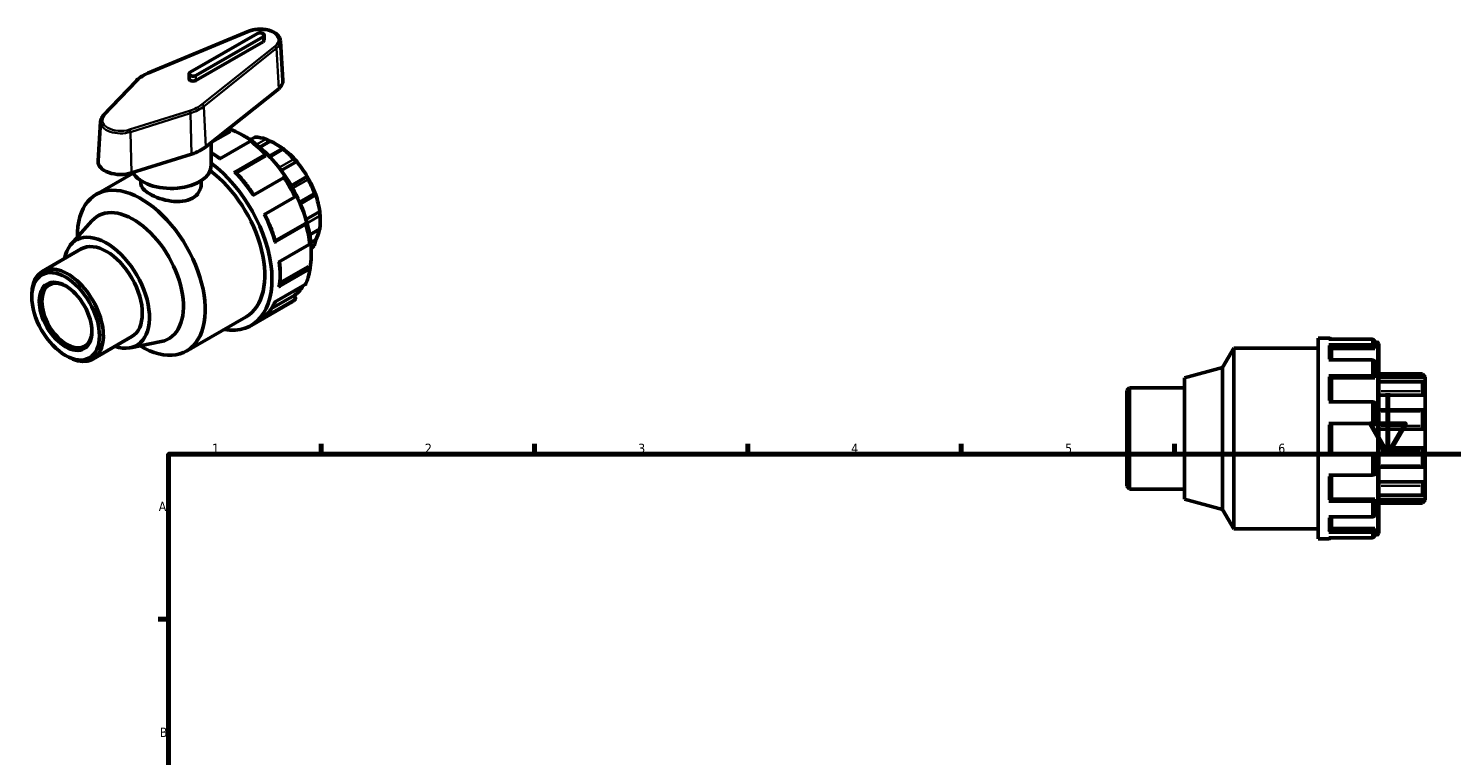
# Model space of a CAD drawing. Header units: millimetres. Extents: x -26 to 905, y -226 to 714.
# Tile 4 of 5: x -26 to 441, y 475 to 714. Entities that reach past the tile are written whole.
import ezdxf

# ---------------------------------------------------------------- set-up
doc = ezdxf.new("R2010")
doc.units = ezdxf.units.MM
for name, color, linetype, lineweight in [('Border (ANSI)', 7, 'Continuous', 70), ('Visible (ANSI)', 7, 'Continuous', 50), ('Visible Narrow (ANSI)', 7, 'Continuous', 35)]:
    doc.layers.add(name, color=color, linetype=linetype, lineweight=lineweight)
doc.styles.add('Note Text (ANSI)', font='tahoma.ttf')

# ---------------------------------------------------------------- blocks, each defined once
blk = doc.blocks.new('Borders Default Border')
at = {"layer": 'Border (ANSI)'}
for p, q in [((70.08, 574), (70.08, 577.45)), ((140.17, 574), (140.17, 577.45)), ((210.25, 574), (210.25, 577.45)), ((280.33, 574), (280.33, 577.45)), ((350.42, 574), (350.42, 577.45)), ((20, 519.75), (16.55, 519.75))]:
    blk.add_line(p, q, dxfattribs=at)
at = {"layer": 'Border (ANSI)', "flags": 128}
for points in [[(420.5, 594), (420.5, 574), (414.73, 584), (426.27, 584), (420.5, 574)], [(20, 20), (20, 574), (821, 574), (821, 20), (20, 20)]]:
    blk.add_lwpolyline(points, dxfattribs=at)
at = {"layer": 'Border (ANSI)', "char_height": 3.05, "attachment_point": 7, "style": 'Note Text (ANSI)'}
for s, insert in [('1', (34.35, 574.4)), ('2', (104.2, 574.4)), ('3', (174.26, 574.34)), ('4', (244.23, 574.4)), ('5', (314.48, 574.34)), ('6', (384.49, 574.34)), ('A', (16.78, 555.35)), ('B', (17.15, 481.1))]:
    blk.add_mtext(s, dxfattribs=dict(at, insert=insert))

msp = doc.modelspace()

# ---------------------------------------------------------------- linework, layer by layer
at = {"layer": 'Visible (ANSI)'}
for p, q in [((46.359, 712.93), (13.222, 699.154)), ((49.185, 712.209), (27.123, 699.504)), ((28.99, 698.429), (51.052, 711.134)), ((51.438, 710.053), (51.438, 711.671)), ((51.052, 709.515), (28.99, 696.811)), ((56.744, 709.724), (57.578, 696.722)), ((9.322, 696.598), (-1.431, 685.25)), ((26.737, 697.348), (26.737, 698.967)), ((32.248, 674.964), (56.171, 694.047)), ((-2.328, 683.338), (-3.162, 670.336)), ((40.311, 680.06), (34.286, 676.59)), ((39.209, 680.518), (39.668, 680.782)), ((40.311, 680.4), (40.311, 680.06)), ((48.403, 678.157), (46.855, 677.266)), ((34.044, 668.914), (34.044, 676.397)), ((46.669, 676.751), (36.592, 670.948)), ((53.35, 676.829), (49.948, 674.869)), ((57.445, 674.445), (53.053, 671.916)), ((7.873, 666.403), (27.58, 672.595)), ((41.596, 666.516), (51.672, 672.319)), ((51.843, 672.015), (42.161, 666.44)), ((51.99, 672.225), (51.843, 672.015)), ((62.1, 670.113), (57.023, 667.189)), ((-3.771, 659.335), (8.416, 666.352)), ((10.944, 663.886), (10.944, 662.834)), ((30.744, 663.886), (30.744, 662.834)), ((57.735, 664.781), (47.659, 658.978)), ((65.566, 665.206), (60.315, 662.182)), ((63.277, 656.271), (68.292, 659.158)), ((51.322, 652.634), (61.398, 658.436)), ((-12.041, 642.902), (-5.191, 650.624)), ((64.723, 649.706), (55.04, 644.131)), ((64.723, 649.706), (64.978, 649.73)), ((69.65, 653.751), (65.138, 651.153)), ((69.843, 650.925), (69.843, 650.185)), ((64.898, 649.411), (54.822, 643.609)), ((66.363, 646.012), (69.684, 647.924)), ((-21.458, 634.061), (-8.665, 641.427)), ((56.163, 637.051), (66.239, 642.854)), ((68.326, 644.374), (66.718, 643.448)), ((65.937, 635.674), (56.544, 630.265)), ((65.937, 635.674), (66.231, 635.504)), ((66.239, 634.76), (56.163, 628.958)), ((-24.917, 625.683), (-24.917, 626.424)), ((54.822, 623.944), (64.898, 629.747)), ((47.106, 616.279), (59.636, 623.495)), ((61.398, 624.753), (51.322, 618.951)), ((61.222, 626.14), (53.868, 621.905)), ((61.222, 626.14), (61.477, 625.823)), ((25.872, 607.859), (45.459, 619.139)), ((-4.865, 605.248), (7.927, 612.614)), ((7.508, 608.955), (17.625, 611.003)), ((366.171, 602.447), (369.875, 608.862)), ((369.875, 549.462), (369.875, 608.862)), ((369.875, 608.862), (397.575, 608.862)), ((397.575, 546.162), (397.575, 612.162)), ((397.575, 612.162), (401.046, 612.162)), ((415.296, 611.789), (401.046, 611.789)), ((401.046, 609.893), (415.296, 609.893)), ((401.955, 609.097), (401.955, 604.943)), ((416.205, 608.736), (401.955, 608.736)), ((416.205, 610.87), (416.205, 609.097)), ((416.205, 610.842), (416.919, 610.842)), ((416.205, 609.097), (416.205, 608.736)), ((417.525, 610.237), (417.525, 548.088)), ((-13.847, 606.461), (-13.207, 606.089)), ((415.296, 604.943), (401.046, 604.943)), ((416.205, 604.147), (416.205, 599.303)), ((353.725, 599.112), (366.171, 602.447)), ((353.725, 559.213), (353.725, 599.112)), ((366.171, 555.878), (366.171, 602.447)), ((401.046, 599.762), (415.296, 599.762)), ((401.955, 599.303), (401.955, 591.189)), ((416.205, 599.095), (401.955, 599.095)), ((416.205, 599.303), (416.205, 599.095)), ((417.525, 600.366), (431.816, 600.366)), ((432.725, 599.184), (417.525, 599.184)), ((431.816, 600.215), (431.816, 600.366)), ((432.725, 599.457), (431.816, 600.366)), ((432.725, 599.457), (432.725, 599.184)), ((432.725, 599.184), (432.725, 597.312)), ((334.725, 594.878), (335.634, 595.787)), ((334.725, 563.447), (334.725, 594.878)), ((335.634, 595.787), (335.634, 562.538)), ((335.634, 595.787), (353.725, 595.787)), ((431.927, 597.796), (417.525, 597.796)), ((431.816, 594.707), (431.816, 597.681)), ((432.725, 597.312), (432.725, 593.408)), ((415.296, 591.189), (401.046, 591.189)), ((416.205, 590.729), (416.205, 584.112)), ((432.725, 593.408), (417.525, 593.408)), ((432.725, 593.408), (432.725, 588.507)), ((432.327, 588.6), (417.525, 588.6)), ((431.816, 583.262), (431.816, 588.073)), ((432.725, 588.507), (432.725, 582.191)), ((401.046, 584.112), (415.296, 584.112)), ((401.955, 584.112), (401.955, 574.212)), ((432.725, 582.191), (417.525, 582.191)), ((432.725, 582.191), (432.725, 576.133)), ((432.725, 576.133), (417.525, 576.133)), ((431.816, 570.251), (431.816, 575.062)), ((432.725, 576.133), (432.725, 569.817)), ((415.296, 574.212), (401.046, 574.212)), ((416.205, 574.212), (416.205, 567.596)), ((401.046, 567.136), (415.296, 567.136)), ((401.955, 567.136), (401.955, 559.022)), ((417.525, 569.725), (432.327, 569.725)), ((432.725, 569.817), (432.725, 564.916)), ((334.725, 563.447), (335.634, 562.538)), ((335.634, 562.538), (353.725, 562.538)), ((432.725, 564.916), (417.525, 564.916)), ((431.816, 560.644), (431.816, 563.617)), ((432.725, 564.916), (432.725, 561.013)), ((432.725, 561.013), (432.725, 559.141)), ((353.725, 559.213), (366.171, 555.878)), ((415.296, 558.562), (401.046, 558.562)), ((416.205, 559.23), (401.955, 559.23)), ((416.205, 559.23), (416.205, 559.022)), ((416.205, 559.022), (416.205, 554.178)), ((417.525, 560.529), (431.927, 560.529)), ((432.725, 559.141), (417.525, 559.141)), ((417.525, 557.959), (431.816, 557.959)), ((432.725, 558.867), (431.816, 557.959)), ((431.816, 557.959), (431.816, 558.11)), ((432.725, 559.141), (432.725, 558.867)), ((366.171, 555.878), (369.875, 549.462)), ((401.046, 553.382), (415.296, 553.382)), ((401.955, 553.382), (401.955, 549.228)), ((369.875, 549.462), (397.575, 549.462)), ((415.296, 548.432), (401.046, 548.432)), ((416.205, 549.589), (401.955, 549.589)), ((416.205, 549.589), (416.205, 549.228)), ((416.205, 549.228), (416.205, 547.455)), ((416.205, 547.482), (416.919, 547.482)), ((397.575, 546.162), (401.046, 546.162)), ((401.046, 546.536), (415.296, 546.536))]:
    msp.add_line(p, q, dxfattribs=at)
for centre, radius, start, end in [((401.046, 611.254), 0.909, 36.0959, 90), ((416.919, 610.237), 0.606, 0, 90), ((416.919, 548.088), 0.606, 270, 0), ((401.046, 547.071), 0.909, 270, 323.9041)]:
    msp.add_arc(centre, radius, start, end, dxfattribs=at)
for centre, major_axis, ratio, start_param, end_param in [((50.118, 711.671), (1.32, 0), 0.5758617, 5.4977871, 8.6393798), ((50.118, 710.053), (1.32, 0), 0.5758617, 5.4977871, 6.2831853), ((28.057, 698.967), (-1.32, 0), 0.5758617, 5.4977871, 8.6393798), ((28.057, 697.348), (-1.32, 0), 0.5758617, 0, 2.3561945), ((50.118, 696.563), (7.465, 0), 0.5758617, 5.6578905, 6.3201086), ((54.85, 658.819), (-10.581, 18.375), 0.5780931, 5.6943142, 5.933446), ((20.844, 679.705), (14.065, 0), 0.5758617, 5.2118556, 5.6578905), ((55.492, 659.189), (-10.128, 17.587), 0.5780931, 6.1054024, 6.1586157), ((55.492, 659.189), (-10.128, 17.587), 0.5780931, 5.3499073, 5.6495344), ((55.492, 659.189), (-10.128, 17.587), 0.5780931, 5.0212158, 5.3499073), ((54.85, 658.819), (10.581, -18.375), 0.5780931, 1.924403, 2.1635348), ((4.298, 670.177), (-7.465, 0), 0.5758617, 6.2462621, 8.3534483), ((20.844, 668.914), (-13.2, 0), 0.5758617, 0.3177162, 3.1415927), ((30.638, 644.876), (16.468, -28.597), 0.5780931, 5.8321585, 8.4948014), ((55.492, 659.189), (-10.128, 17.587), 0.5780931, 4.7215888, 5.0212158), ((30.638, 644.876), (14.821, -25.738), 0.5780931, 0, 2.2126119), ((55.492, 659.189), (-10.128, 17.587), 0.5780931, 4.3928973, 4.7215888), ((54.85, 658.819), (10.581, -18.375), 0.5780931, 1.2960845, 1.5352163), ((11.051, 633.597), (-14.821, 25.738), 0.5780931, 2.3366856, 7.0880923), ((55.492, 659.189), (-10.128, 17.587), 0.5780931, 4.0932703, 4.3928973), ((8.431, 632.089), (-11.62, 20.178), 0.5780931, 2.9505989, 6.4741791), ((55.492, 659.189), (-10.128, 17.587), 0.5780931, 3.9289245, 4.0932703), ((54.85, 658.819), (10.581, -18.375), 0.5780931, 0.667766, 0.9068978), ((-0.369, 627.021), (-9.955, 17.288), 0.5780931, 2.5559071, 6.8688709), ((55.492, 659.189), (10.128, -17.587), 0.5780931, 0.3233591, 0.5917189), ((-0.369, 627.021), (-8.296, 14.407), 0.5780931, 3.1415927, 6.2831853), ((54.85, 658.819), (10.581, -18.375), 0.5780931, 0.1457227, 0.2785792), ((-13.162, 619.654), (8.296, -14.407), 0.5780931, 5.4958534, 10.2121098), ((-13.376, 619.531), (5.807, -10.085), 0.5780931, 2.3798637, 7.0449143)]:
    msp.add_ellipse(centre, major_axis=major_axis, ratio=ratio, start_param=start_param, end_param=end_param, dxfattribs=at)
for major_axis in [(7.843, -13.619), (6.11, -10.61)]:
    msp.add_ellipse((-13.804, 619.284), major_axis=major_axis, ratio=0.5780931, dxfattribs=at)
for points, knots in [([(56.744, 709.724), (56.718, 710.135), (56.592, 710.539), (56.159, 711.318), (55.835, 711.689), (55.006, 712.371), (54.484, 712.675), (53.31, 713.168), (52.655, 713.355), (51.289, 713.593), (50.578, 713.646), (49.166, 713.614), (48.466, 713.531), (47.295, 713.269), (46.809, 713.117), (46.359, 712.93)], [5.5347104, 5.5347104, 5.5347104, 5.5347104, 5.8077099, 5.8077099, 6.1081311, 6.1081311, 6.4388414, 6.4388414, 6.7743395, 6.7743395, 7.1073401, 7.1073401, 7.4393897, 7.4393897, 7.6938782, 7.6938782, 7.6938782, 7.6938782]), ([(13.222, 699.154), (12.905, 699.022), (12.597, 698.882), (12.004, 698.585), (11.718, 698.429), (11.17, 698.102), (10.908, 697.93), (10.408, 697.573), (10.171, 697.388), (9.725, 697.003), (9.516, 696.804), (9.322, 696.598)], [1.41069292, 1.41069292, 1.41069292, 1.41069292, 1.49989991, 1.49989991, 1.5891069, 1.5891069, 1.67831388, 1.67831388, 1.76752087, 1.76752087, 1.85672786, 1.85672786, 1.85672786, 1.85672786]), ([(-1.431, 685.25), (-1.535, 685.14), (-1.632, 685.025), (-1.809, 684.789), (-1.889, 684.668), (-2.03, 684.417), (-2.092, 684.288), (-2.195, 684.024), (-2.237, 683.889), (-2.299, 683.616), (-2.319, 683.477), (-2.328, 683.338)], [1.85672786, 1.85672786, 1.85672786, 1.85672786, 1.94923653, 1.94923653, 2.04174521, 2.04174521, 2.13425389, 2.13425389, 2.22676257, 2.22676257, 2.31927125, 2.31927125, 2.31927125, 2.31927125]), ([(39.668, 680.782), (39.747, 680.827), (39.84, 680.859), (39.986, 680.873), (40.065, 680.857), (40.178, 680.791), (40.231, 680.729), (40.292, 680.592), (40.311, 680.493), (40.311, 680.4)], [0, 0, 0, 0, 0.03352052, 0.03352052, 0.06723685, 0.06723685, 0.10119842, 0.10119842, 0.13537623, 0.13537623, 0.13537623, 0.13537623]), ([(40.237, 680.707), (40.51, 680.613), (40.784, 680.512), (43.454, 679.469), (45.895, 678.054), (50.639, 674.416), (52.941, 672.192), (57.173, 667.166), (59.102, 664.365), (62.398, 658.469), (63.765, 655.374), (65.798, 649.196), (66.464, 646.113), (67.013, 640.363), (66.921, 637.686), (66.463, 635.282)], [6.0872744, 6.0872744, 6.0872744, 6.0872744, 6.1242478, 6.1242478, 6.446886, 6.446886, 6.7700241, 6.7700241, 7.0926198, 7.0926198, 7.4150087, 7.4150087, 7.7376673, 7.7376673, 8.0499547, 8.0499547, 8.0499547, 8.0499547]), ([(48.549, 678.178), (48.507, 678.179), (48.473, 678.177), (48.428, 678.168), (48.414, 678.163), (48.403, 678.157)], [0.171354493, 0.171354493, 0.171354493, 0.171354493, 0.190679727, 0.190679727, 0.203184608, 0.203184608, 0.203184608, 0.203184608]), ([(47.151, 676.773), (47.141, 676.78), (47.132, 676.787), (47.066, 676.826), (46.987, 676.842), (46.84, 676.828), (46.748, 676.796), (46.669, 676.751)], [-0.07310268, -0.07310268, -0.07310268, -0.07310268, -0.067236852, -0.067236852, -0.033520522, -0.033520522, 0, 0, 0, 0]), ([(47.151, 676.773), (47.487, 676.52), (47.822, 676.259), (48.488, 675.723), (48.819, 675.447), (49.478, 674.882), (49.806, 674.591), (50.457, 673.997), (50.78, 673.693), (51.421, 673.072), (51.739, 672.755), (52.054, 672.432)], [0.15199924, 0.15199924, 0.15199924, 0.15199924, 0.19587803, 0.19587803, 0.23975682, 0.23975682, 0.28363561, 0.28363561, 0.3275144, 0.3275144, 0.37139319, 0.37139319, 0.37139319, 0.37139319]), ([(53.35, 676.829), (53.263, 676.878), (53.157, 676.936), (52.913, 677.064), (52.774, 677.134), (52.522, 677.256), (52.395, 677.315), (52.214, 677.394), (52.155, 677.418), (52.046, 677.462), (51.995, 677.481), (51.951, 677.497)], [0.32674425, 0.32674425, 0.32674425, 0.32674425, 0.3709068, 0.3709068, 0.41793358, 0.41793358, 0.45658404, 0.45658404, 0.47590928, 0.47590928, 0.49523451, 0.49523451, 0.49523451, 0.49523451]), ([(57.749, 674.158), (57.704, 674.193), (57.663, 674.227), (57.59, 674.288), (57.559, 674.316), (57.482, 674.385), (57.455, 674.415), (57.435, 674.45), (57.45, 674.451), (57.52, 674.424), (57.573, 674.397), (57.634, 674.362)], [0.17135449, 0.17135449, 0.17135449, 0.17135449, 0.19067973, 0.19067973, 0.21000496, 0.21000496, 0.24865543, 0.24865543, 0.29568221, 0.29568221, 0.33984476, 0.33984476, 0.33984476, 0.33984476]), ([(36.882, 671.115), (36.481, 671.413), (36.077, 671.7), (35.203, 672.296), (34.732, 672.601), (34.188, 672.933), (34.116, 672.977), (34.044, 673.02)], [6.13956119, 6.13956119, 6.13956119, 6.13956119, 6.19189463, 6.19189463, 6.2526032, 6.2526032, 6.26184716, 6.26184716, 6.26184716, 6.26184716]), ([(51.672, 672.319), (51.751, 672.364), (51.835, 672.405), (51.951, 672.445), (52.003, 672.453), (52.059, 672.437), (52.072, 672.41), (52.059, 672.339), (52.03, 672.283), (51.99, 672.225)], [0, 0, 0, 0, 0.03352052, 0.03352052, 0.06723685, 0.06723685, 0.10119842, 0.10119842, 0.13537623, 0.13537623, 0.13537623, 0.13537623]), ([(62.1, 670.113), (62.059, 670.128), (62.002, 670.159), (61.86, 670.255), (61.773, 670.323), (61.604, 670.468), (61.513, 670.55), (61.374, 670.685), (61.327, 670.732), (61.236, 670.827), (61.192, 670.875), (61.151, 670.921)], [0.32674425, 0.32674425, 0.32674425, 0.32674425, 0.3709068, 0.3709068, 0.41793358, 0.41793358, 0.45658404, 0.45658404, 0.47590928, 0.47590928, 0.49523451, 0.49523451, 0.49523451, 0.49523451]), ([(41.596, 666.516), (41.675, 666.562), (41.759, 666.602), (41.875, 666.643), (41.927, 666.65), (41.964, 666.64), (41.972, 666.635), (41.977, 666.629)], [0, 0, 0, 0, 0.033520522, 0.033520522, 0.067236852, 0.067236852, 0.078482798, 0.078482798, 0.078482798, 0.078482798]), ([(47.99, 659.169), (47.642, 659.689), (47.286, 660.203), (46.54, 661.242), (46.15, 661.766), (45.352, 662.795), (44.946, 663.3), (44.12, 664.289), (43.7, 664.773), (42.848, 665.719), (42.416, 666.18), (41.978, 666.629)], [5.61034619, 5.61034619, 5.61034619, 5.61034619, 5.66815432, 5.66815432, 5.72906377, 5.72906377, 5.78997322, 5.78997322, 5.85088267, 5.85088267, 5.91179212, 5.91179212, 5.91179212, 5.91179212]), ([(58.121, 664.887), (58.115, 664.896), (58.106, 664.903), (58.066, 664.915), (58.013, 664.907), (57.897, 664.867), (57.814, 664.826), (57.735, 664.781)], [-0.081828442, -0.081828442, -0.081828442, -0.081828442, -0.067236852, -0.067236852, -0.033520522, -0.033520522, 0, 0, 0, 0]), ([(58.122, 664.888), (58.384, 664.493), (58.642, 664.094), (59.149, 663.289), (59.397, 662.884), (59.883, 662.065), (60.121, 661.653), (60.587, 660.823), (60.814, 660.405), (61.258, 659.564), (61.474, 659.141), (61.685, 658.716)], [0.67594044, 0.67594044, 0.67594044, 0.67594044, 0.71972339, 0.71972339, 0.76350634, 0.76350634, 0.80728929, 0.80728929, 0.85107224, 0.85107224, 0.89485518, 0.89485518, 0.89485518, 0.89485518]), ([(65.842, 664.279), (65.811, 664.335), (65.781, 664.393), (65.724, 664.507), (65.698, 664.563), (65.629, 664.723), (65.594, 664.818), (65.544, 664.983), (65.531, 665.058), (65.532, 665.161), (65.545, 665.192), (65.566, 665.206)], [0.17135449, 0.17135449, 0.17135449, 0.17135449, 0.19067973, 0.19067973, 0.21000496, 0.21000496, 0.24865543, 0.24865543, 0.29568221, 0.29568221, 0.33984476, 0.33984476, 0.33984476, 0.33984476]), ([(30.744, 662.834), (30.744, 661.949), (30.499, 661.001), (29.493, 659.329), (28.731, 658.608), (26.958, 657.587), (25.839, 657.225), (23.4, 656.913), (22.08, 656.959), (19.609, 657.306), (18.288, 657.63), (15.849, 658.466), (14.73, 658.976), (12.958, 659.997), (12.195, 660.57), (11.189, 661.718), (10.944, 662.296), (10.944, 662.834)], [2.256135, 2.256135, 2.256135, 2.256135, 2.6322738, 2.6322738, 3.0084126, 3.0084126, 3.3845514, 3.3845514, 3.7606902, 3.7606902, 4.1366545, 4.1366545, 4.5126189, 4.5126189, 4.8885832, 4.8885832, 5.2645476, 5.2645476, 5.2645476, 5.2645476]), ([(68.326, 659.224), (68.317, 659.183), (68.302, 659.157), (68.256, 659.151), (68.225, 659.173), (68.158, 659.261), (68.12, 659.324), (68.056, 659.453), (68.034, 659.501), (67.989, 659.607), (67.966, 659.664), (67.944, 659.722)], [0.32674425, 0.32674425, 0.32674425, 0.32674425, 0.3709068, 0.3709068, 0.41793358, 0.41793358, 0.45658404, 0.45658404, 0.47590928, 0.47590928, 0.49523451, 0.49523451, 0.49523451, 0.49523451]), ([(61.398, 658.436), (61.477, 658.482), (61.554, 658.534), (61.647, 658.613), (61.68, 658.654), (61.69, 658.694), (61.689, 658.706), (61.684, 658.716)], [0, 0, 0, 0, 0.033520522, 0.033520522, 0.067236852, 0.067236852, 0.081845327, 0.081845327, 0.081845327, 0.081845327]), ([(55.112, 643.881), (54.941, 644.486), (54.757, 645.091), (54.364, 646.303), (54.155, 646.909), (53.711, 648.12), (53.476, 648.724), (52.983, 649.93), (52.724, 650.531), (52.197, 651.697), (51.93, 652.262), (51.653, 652.824)], [5.08377939, 5.08377939, 5.08377939, 5.08377939, 5.14468954, 5.14468954, 5.20559969, 5.20559969, 5.26650983, 5.26650983, 5.32741998, 5.32741998, 5.38527333, 5.38527333, 5.38527333, 5.38527333]), ([(64.978, 649.73), (65.047, 649.736), (65.111, 649.733), (65.178, 649.709), (65.195, 649.685), (65.18, 649.629), (65.147, 649.588), (65.054, 649.509), (64.977, 649.457), (64.898, 649.411)], [-0.13537623, -0.13537623, -0.13537623, -0.13537623, -0.10119842, -0.10119842, -0.06723685, -0.06723685, -0.03352052, -0.03352052, 0, 0, 0, 0]), ([(69.736, 652.315), (69.731, 652.37), (69.725, 652.431), (69.714, 652.558), (69.708, 652.624), (69.692, 652.825), (69.682, 652.96), (69.666, 653.217), (69.659, 653.354), (69.65, 653.583), (69.649, 653.678), (69.65, 653.751)], [0.17135449, 0.17135449, 0.17135449, 0.17135449, 0.19067973, 0.19067973, 0.21000496, 0.21000496, 0.24865543, 0.24865543, 0.29568221, 0.29568221, 0.33984476, 0.33984476, 0.33984476, 0.33984476]), ([(65.188, 649.684), (65.311, 649.249), (65.427, 648.814), (65.644, 647.948), (65.746, 647.515), (65.936, 646.654), (66.024, 646.225), (66.185, 645.37), (66.258, 644.945), (66.39, 644.098), (66.449, 643.677), (66.501, 643.259)], [1.19940591, 1.19940591, 1.19940591, 1.19940591, 1.24328325, 1.24328325, 1.28716058, 1.28716058, 1.33103791, 1.33103791, 1.37491524, 1.37491524, 1.41879258, 1.41879258, 1.41879258, 1.41879258]), ([(69.684, 647.924), (69.69, 647.928), (69.696, 647.941), (69.708, 647.986), (69.714, 648.015), (69.725, 648.087), (69.731, 648.13), (69.736, 648.179)], [0.432772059, 0.432772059, 0.432772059, 0.432772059, 0.456584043, 0.456584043, 0.475909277, 0.475909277, 0.495234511, 0.495234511, 0.495234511, 0.495234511]), ([(55.111, 643.881), (55.113, 643.873), (55.114, 643.864), (55.104, 643.827), (55.071, 643.786), (54.978, 643.706), (54.901, 643.654), (54.822, 643.609)], [0.463032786, 0.463032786, 0.463032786, 0.463032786, 0.474348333, 0.474348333, 0.508064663, 0.508064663, 0.541585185, 0.541585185, 0.541585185, 0.541585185]), ([(66.239, 642.854), (66.318, 642.899), (66.392, 642.964), (66.477, 643.083), (66.503, 643.159), (66.503, 643.235), (66.502, 643.247), (66.5, 643.259)], [0, 0, 0, 0, 0.033520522, 0.033520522, 0.067236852, 0.067236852, 0.073225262, 0.073225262, 0.073225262, 0.073225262]), ([(67.944, 642.835), (67.966, 642.868), (67.989, 642.91), (68.034, 643.006), (68.056, 643.06), (68.12, 643.236), (68.158, 643.37), (68.225, 643.648), (68.256, 643.811), (68.302, 644.113), (68.317, 644.253), (68.326, 644.374)], [0.17135449, 0.17135449, 0.17135449, 0.17135449, 0.19067973, 0.19067973, 0.21000496, 0.21000496, 0.24865543, 0.24865543, 0.29568221, 0.29568221, 0.33984476, 0.33984476, 0.33984476, 0.33984476]), ([(56.424, 629.283), (56.495, 629.786), (56.553, 630.299), (56.639, 631.344), (56.668, 631.875), (56.696, 632.953), (56.696, 633.5), (56.667, 634.609), (56.639, 635.17), (56.559, 636.227), (56.511, 636.721), (56.453, 637.218)], [4.56083838, 4.56083838, 4.56083838, 4.56083838, 4.62154925, 4.62154925, 4.68226012, 4.68226012, 4.74297099, 4.74297099, 4.80368186, 4.80368186, 4.85604698, 4.85604698, 4.85604698, 4.85604698]), ([(66.5, 635.085), (66.447, 634.719), (66.387, 634.358), (66.252, 633.646), (66.177, 633.296), (66.011, 632.608), (65.92, 632.269), (65.724, 631.605), (65.618, 631.279), (65.391, 630.64), (65.271, 630.327), (65.142, 630.021)], [1.72234693, 1.72234693, 1.72234693, 1.72234693, 1.7665332, 1.7665332, 1.81071948, 1.81071948, 1.85490576, 1.85490576, 1.89909204, 1.89909204, 1.94327831, 1.94327831, 1.94327831, 1.94327831]), ([(66.231, 635.504), (66.312, 635.458), (66.388, 635.393), (66.475, 635.272), (66.502, 635.195), (66.503, 635.065), (66.477, 634.989), (66.392, 634.87), (66.318, 634.806), (66.239, 634.76)], [-0.13537623, -0.13537623, -0.13537623, -0.13537623, -0.10119842, -0.10119842, -0.06723685, -0.06723685, -0.03352052, -0.03352052, 0, 0, 0, 0]), ([(56.423, 629.283), (56.415, 629.23), (56.392, 629.173), (56.316, 629.067), (56.242, 629.003), (56.163, 628.958)], [0.481901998, 0.481901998, 0.481901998, 0.481901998, 0.508064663, 0.508064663, 0.541585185, 0.541585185, 0.541585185, 0.541585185]), ([(64.259, 629.379), (64.105, 629.13), (63.944, 628.889), (63.059, 627.648), (62.222, 626.779), (61.282, 626.067)], [8.34003265, 8.34003265, 8.34003265, 8.34003265, 8.38310737, 8.38310737, 8.56839068, 8.56839068, 8.56839068, 8.56839068]), ([(64.898, 629.747), (64.977, 629.792), (65.054, 629.866), (65.116, 629.965), (65.13, 629.993), (65.141, 630.022)], [0, 0, 0, 0, 0.033520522, 0.033520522, 0.044510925, 0.044510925, 0.044510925, 0.044510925]), ([(51.416, 619.017), (51.724, 619.286), (52.02, 619.571), (52.587, 620.175), (52.857, 620.493), (53.372, 621.16), (53.616, 621.508), (54.078, 622.235), (54.295, 622.613), (54.672, 623.34), (54.836, 623.686), (54.99, 624.041)], [4.03816988, 4.03816988, 4.03816988, 4.03816988, 4.0985173, 4.0985173, 4.15886473, 4.15886473, 4.21921215, 4.21921215, 4.27955957, 4.27955957, 4.33132491, 4.33132491, 4.33132491, 4.33132491]), ([(61.492, 624.82), (61.376, 624.719), (61.259, 624.621), (61.021, 624.43), (60.901, 624.336), (60.656, 624.154), (60.533, 624.066), (60.282, 623.894), (60.155, 623.811), (59.898, 623.649), (59.768, 623.571), (59.636, 623.495)], [2.24501543, 2.24501543, 2.24501543, 2.24501543, 2.26763798, 2.26763798, 2.29026053, 2.29026053, 2.31288309, 2.31288309, 2.33550564, 2.33550564, 2.3581282, 2.3581282, 2.3581282, 2.3581282]), ([(61.477, 625.823), (61.547, 625.736), (61.611, 625.624), (61.678, 625.428), (61.694, 625.312), (61.68, 625.125), (61.647, 625.022), (61.554, 624.872), (61.477, 624.799), (61.398, 624.753)], [-0.13537623, -0.13537623, -0.13537623, -0.13537623, -0.10119842, -0.10119842, -0.06723685, -0.06723685, -0.03352052, -0.03352052, 0, 0, 0, 0]), ([(401.046, 609.893), (401.158, 609.893), (401.289, 609.87), (401.496, 609.795), (401.608, 609.73), (401.767, 609.591), (401.842, 609.493), (401.929, 609.311), (401.955, 609.195), (401.955, 609.097)], [0, 0, 0, 0, 0.03352052, 0.03352052, 0.06723685, 0.06723685, 0.10119842, 0.10119842, 0.13537623, 0.13537623, 0.13537623, 0.13537623]), ([(416.205, 610.87), (416.205, 610.983), (416.179, 611.118), (416.092, 611.328), (416.017, 611.441), (415.858, 611.601), (415.746, 611.676), (415.539, 611.763), (415.408, 611.789), (415.296, 611.789)], [-0.13537623, -0.13537623, -0.13537623, -0.13537623, -0.10119842, -0.10119842, -0.06723685, -0.06723685, -0.03352052, -0.03352052, 0, 0, 0, 0]), ([(415.296, 609.893), (415.408, 609.893), (415.539, 609.87), (415.746, 609.795), (415.858, 609.73), (416.017, 609.591), (416.092, 609.493), (416.179, 609.311), (416.205, 609.195), (416.205, 609.097)], [0, 0, 0, 0, 0.03352052, 0.03352052, 0.06723685, 0.06723685, 0.10119842, 0.10119842, 0.13537623, 0.13537623, 0.13537623, 0.13537623]), ([(416.205, 604.147), (416.205, 604.245), (416.179, 604.361), (416.092, 604.543), (416.017, 604.641), (415.858, 604.78), (415.746, 604.845), (415.539, 604.92), (415.408, 604.943), (415.296, 604.943)], [-0.13537623, -0.13537623, -0.13537623, -0.13537623, -0.10119842, -0.10119842, -0.06723685, -0.06723685, -0.03352052, -0.03352052, 0, 0, 0, 0]), ([(401.046, 599.762), (401.158, 599.762), (401.289, 599.749), (401.496, 599.706), (401.608, 599.668), (401.767, 599.588), (401.842, 599.532), (401.929, 599.427), (401.955, 599.36), (401.955, 599.303)], [0, 0, 0, 0, 0.03352052, 0.03352052, 0.06723685, 0.06723685, 0.10119842, 0.10119842, 0.13537623, 0.13537623, 0.13537623, 0.13537623]), ([(415.296, 599.762), (415.408, 599.762), (415.539, 599.749), (415.746, 599.706), (415.858, 599.668), (416.017, 599.588), (416.092, 599.532), (416.179, 599.427), (416.205, 599.36), (416.205, 599.303)], [0, 0, 0, 0, 0.03352052, 0.03352052, 0.06723685, 0.06723685, 0.10119842, 0.10119842, 0.13537623, 0.13537623, 0.13537623, 0.13537623]), ([(432.725, 599.184), (432.62, 599.288), (432.507, 599.403), (432.285, 599.636), (432.177, 599.755), (432.013, 599.942), (431.942, 600.026), (431.868, 600.123), (431.849, 600.15), (431.823, 600.192), (431.816, 600.207), (431.816, 600.215)], [0.32674425, 0.32674425, 0.32674425, 0.32674425, 0.3709068, 0.3709068, 0.41793358, 0.41793358, 0.45658404, 0.45658404, 0.47590928, 0.47590928, 0.49523451, 0.49523451, 0.49523451, 0.49523451]), ([(431.816, 597.681), (431.816, 597.712), (431.823, 597.738), (431.849, 597.775), (431.868, 597.787), (431.942, 597.803), (432.013, 597.786), (432.177, 597.718), (432.285, 597.653), (432.507, 597.496), (432.62, 597.405), (432.725, 597.312)], [0.17135449, 0.17135449, 0.17135449, 0.17135449, 0.19067973, 0.19067973, 0.21000496, 0.21000496, 0.24865543, 0.24865543, 0.29568221, 0.29568221, 0.33984476, 0.33984476, 0.33984476, 0.33984476]), ([(432.725, 593.408), (432.62, 593.484), (432.507, 593.578), (432.285, 593.799), (432.177, 593.927), (432.013, 594.16), (431.942, 594.28), (431.868, 594.452), (431.849, 594.509), (431.823, 594.614), (431.816, 594.664), (431.816, 594.707)], [0.32674425, 0.32674425, 0.32674425, 0.32674425, 0.3709068, 0.3709068, 0.41793358, 0.41793358, 0.45658404, 0.45658404, 0.47590928, 0.47590928, 0.49523451, 0.49523451, 0.49523451, 0.49523451]), ([(416.205, 590.729), (416.205, 590.786), (416.179, 590.853), (416.092, 590.958), (416.017, 591.015), (415.858, 591.095), (415.746, 591.133), (415.539, 591.176), (415.408, 591.189), (415.296, 591.189)], [-0.13537623, -0.13537623, -0.13537623, -0.13537623, -0.10119842, -0.10119842, -0.06723685, -0.06723685, -0.03352052, -0.03352052, 0, 0, 0, 0]), ([(431.816, 588.073), (431.816, 588.132), (431.823, 588.188), (431.849, 588.29), (431.868, 588.337), (431.942, 588.46), (432.013, 588.517), (432.177, 588.593), (432.285, 588.607), (432.507, 588.586), (432.62, 588.554), (432.725, 588.507)], [0.17135449, 0.17135449, 0.17135449, 0.17135449, 0.19067973, 0.19067973, 0.21000496, 0.21000496, 0.24865543, 0.24865543, 0.29568221, 0.29568221, 0.33984476, 0.33984476, 0.33984476, 0.33984476]), ([(415.296, 584.112), (415.408, 584.112), (415.539, 584.112), (415.746, 584.112), (415.858, 584.112), (416.017, 584.112), (416.092, 584.112), (416.179, 584.112), (416.205, 584.112), (416.205, 584.112)], [0, 0, 0, 0, 0.03352052, 0.03352052, 0.06723685, 0.06723685, 0.10119842, 0.10119842, 0.13537623, 0.13537623, 0.13537623, 0.13537623]), ([(432.725, 582.191), (432.62, 582.209), (432.507, 582.248), (432.285, 582.371), (432.177, 582.459), (432.013, 582.65), (431.942, 582.76), (431.868, 582.942), (431.849, 583.005), (431.823, 583.134), (431.816, 583.199), (431.816, 583.262)], [0.32674425, 0.32674425, 0.32674425, 0.32674425, 0.3709068, 0.3709068, 0.41793358, 0.41793358, 0.45658404, 0.45658404, 0.47590928, 0.47590928, 0.49523451, 0.49523451, 0.49523451, 0.49523451]), ([(431.816, 575.062), (431.816, 575.125), (431.823, 575.19), (431.849, 575.319), (431.868, 575.383), (431.942, 575.565), (432.013, 575.675), (432.177, 575.866), (432.285, 575.954), (432.507, 576.077), (432.62, 576.115), (432.725, 576.133)], [0.17135449, 0.17135449, 0.17135449, 0.17135449, 0.19067973, 0.19067973, 0.21000496, 0.21000496, 0.24865543, 0.24865543, 0.29568221, 0.29568221, 0.33984476, 0.33984476, 0.33984476, 0.33984476]), ([(416.205, 574.212), (416.205, 574.212), (416.179, 574.212), (416.092, 574.212), (416.017, 574.212), (415.858, 574.212), (415.746, 574.212), (415.539, 574.212), (415.408, 574.212), (415.296, 574.212)], [-0.13537623, -0.13537623, -0.13537623, -0.13537623, -0.10119842, -0.10119842, -0.06723685, -0.06723685, -0.03352052, -0.03352052, 0, 0, 0, 0]), ([(432.725, 569.817), (432.62, 569.771), (432.507, 569.738), (432.285, 569.717), (432.177, 569.732), (432.013, 569.807), (431.942, 569.865), (431.868, 569.987), (431.849, 570.034), (431.823, 570.137), (431.816, 570.193), (431.816, 570.251)], [0.32674425, 0.32674425, 0.32674425, 0.32674425, 0.3709068, 0.3709068, 0.41793358, 0.41793358, 0.45658404, 0.45658404, 0.47590928, 0.47590928, 0.49523451, 0.49523451, 0.49523451, 0.49523451]), ([(415.296, 567.136), (415.408, 567.136), (415.539, 567.149), (415.746, 567.192), (415.858, 567.23), (416.017, 567.31), (416.092, 567.366), (416.179, 567.472), (416.205, 567.539), (416.205, 567.596)], [0, 0, 0, 0, 0.03352052, 0.03352052, 0.06723685, 0.06723685, 0.10119842, 0.10119842, 0.13537623, 0.13537623, 0.13537623, 0.13537623]), ([(431.816, 563.617), (431.816, 563.661), (431.823, 563.71), (431.849, 563.816), (431.868, 563.872), (431.942, 564.045), (432.013, 564.164), (432.177, 564.398), (432.285, 564.526), (432.507, 564.746), (432.62, 564.841), (432.725, 564.916)], [0.17135449, 0.17135449, 0.17135449, 0.17135449, 0.19067973, 0.19067973, 0.21000496, 0.21000496, 0.24865543, 0.24865543, 0.29568221, 0.29568221, 0.33984476, 0.33984476, 0.33984476, 0.33984476]), ([(432.725, 561.013), (432.62, 560.92), (432.507, 560.829), (432.285, 560.671), (432.177, 560.607), (432.013, 560.538), (431.942, 560.522), (431.868, 560.538), (431.849, 560.55), (431.823, 560.587), (431.816, 560.613), (431.816, 560.644)], [0.32674425, 0.32674425, 0.32674425, 0.32674425, 0.3709068, 0.3709068, 0.41793358, 0.41793358, 0.45658404, 0.45658404, 0.47590928, 0.47590928, 0.49523451, 0.49523451, 0.49523451, 0.49523451]), ([(401.955, 559.022), (401.955, 558.965), (401.929, 558.898), (401.842, 558.793), (401.767, 558.736), (401.608, 558.656), (401.496, 558.618), (401.289, 558.575), (401.158, 558.562), (401.046, 558.562)], [0.40620895, 0.40620895, 0.40620895, 0.40620895, 0.44038676, 0.44038676, 0.47434833, 0.47434833, 0.50806466, 0.50806466, 0.54158519, 0.54158519, 0.54158519, 0.54158519]), ([(416.205, 559.022), (416.205, 558.965), (416.179, 558.898), (416.092, 558.793), (416.017, 558.736), (415.858, 558.656), (415.746, 558.618), (415.539, 558.575), (415.408, 558.562), (415.296, 558.562)], [-0.13537623, -0.13537623, -0.13537623, -0.13537623, -0.10119842, -0.10119842, -0.06723685, -0.06723685, -0.03352052, -0.03352052, 0, 0, 0, 0]), ([(431.816, 558.11), (431.816, 558.118), (431.823, 558.132), (431.849, 558.174), (431.868, 558.202), (431.942, 558.298), (432.013, 558.383), (432.177, 558.57), (432.285, 558.689), (432.507, 558.922), (432.62, 559.037), (432.725, 559.141)], [0.17135449, 0.17135449, 0.17135449, 0.17135449, 0.19067973, 0.19067973, 0.21000496, 0.21000496, 0.24865543, 0.24865543, 0.29568221, 0.29568221, 0.33984476, 0.33984476, 0.33984476, 0.33984476]), ([(415.296, 553.382), (415.408, 553.382), (415.539, 553.405), (415.746, 553.479), (415.858, 553.545), (416.017, 553.683), (416.092, 553.781), (416.179, 553.963), (416.205, 554.079), (416.205, 554.178)], [0, 0, 0, 0, 0.03352052, 0.03352052, 0.06723685, 0.06723685, 0.10119842, 0.10119842, 0.13537623, 0.13537623, 0.13537623, 0.13537623]), ([(401.955, 549.228), (401.955, 549.129), (401.929, 549.013), (401.842, 548.831), (401.767, 548.733), (401.608, 548.595), (401.496, 548.529), (401.289, 548.455), (401.158, 548.432), (401.046, 548.432)], [0.40620895, 0.40620895, 0.40620895, 0.40620895, 0.44038676, 0.44038676, 0.47434833, 0.47434833, 0.50806466, 0.50806466, 0.54158519, 0.54158519, 0.54158519, 0.54158519]), ([(416.205, 549.228), (416.205, 549.129), (416.179, 549.013), (416.092, 548.831), (416.017, 548.733), (415.858, 548.595), (415.746, 548.529), (415.539, 548.455), (415.408, 548.432), (415.296, 548.432)], [-0.13537623, -0.13537623, -0.13537623, -0.13537623, -0.10119842, -0.10119842, -0.06723685, -0.06723685, -0.03352052, -0.03352052, 0, 0, 0, 0]), ([(415.296, 546.536), (415.408, 546.536), (415.539, 546.562), (415.746, 546.648), (415.858, 546.724), (416.017, 546.884), (416.092, 546.997), (416.179, 547.207), (416.205, 547.341), (416.205, 547.455)], [0, 0, 0, 0, 0.03352052, 0.03352052, 0.06723685, 0.06723685, 0.10119842, 0.10119842, 0.13537623, 0.13537623, 0.13537623, 0.13537623])]:
    msp.add_open_spline(points, degree=3, knots=knots, dxfattribs=at)
for points in [[(39.771, 680.965), (39.874, 680.926), (39.977, 680.886), (40.08, 680.844)], [(51.415, 619.018), (51.386, 618.992), (51.354, 618.969), (51.322, 618.951)]]:
    msp.add_open_spline(points, degree=3, dxfattribs=at)
at = {"layer": 'Visible Narrow (ANSI)'}
for p, q in [((13.454, 699.089), (46.592, 712.866)), ((51.052, 709.515), (51.052, 711.134)), ((55.003, 708.022), (31.08, 688.939)), ((31.571, 688.266), (55.494, 707.348)), ((55.494, 707.348), (56.171, 694.047)), ((-0.991, 685.328), (9.761, 696.677)), ((28.99, 696.811), (28.99, 698.429)), ((31.571, 688.266), (32.248, 674.964)), ((26.891, 686.813), (7.184, 680.621)), ((7.473, 679.845), (27.181, 686.037)), ((27.181, 686.037), (27.58, 672.595)), ((7.473, 679.845), (7.873, 666.403)), ((46.905, 677.231), (48.549, 678.178)), ((51.951, 677.497), (48.9, 675.74)), ((53.336, 671.616), (57.749, 674.158)), ((61.151, 670.921), (56.308, 668.132)), ((60.78, 661.364), (65.842, 664.279)), ((67.944, 659.722), (63.012, 656.882)), ((65.503, 649.877), (69.736, 652.315)), ((69.736, 648.179), (66.327, 646.216)), ((66.824, 642.19), (67.944, 642.835)), ((401.046, 611.825), (401.046, 612.161)), ((401.046, 605.25), (401.046, 609.708)), ((415.296, 610.025), (415.296, 611.732)), ((416.919, 547.872), (416.919, 610.452)), ((415.296, 600.048), (415.296, 604.712)), ((401.046, 591.65), (401.046, 599.372)), ((431.102, 600.215), (418.24, 600.215)), ((418.24, 597.681), (431.102, 597.681)), ((431.102, 594.707), (418.24, 594.707)), ((415.296, 584.475), (415.296, 590.846)), ((418.24, 588.073), (431.102, 588.073)), ((401.046, 574.704), (401.046, 583.621)), ((431.102, 583.262), (418.24, 583.262)), ((418.24, 575.062), (431.102, 575.062)), ((415.296, 567.478), (415.296, 573.85)), ((431.102, 570.251), (418.24, 570.251)), ((401.046, 558.953), (401.046, 566.675)), ((418.24, 563.617), (431.102, 563.617)), ((415.296, 553.613), (415.296, 558.277)), ((431.102, 560.644), (418.24, 560.644)), ((418.24, 558.11), (431.102, 558.11)), ((401.046, 548.616), (401.046, 553.075)), ((415.296, 546.593), (415.296, 548.3)), ((401.046, 546.163), (401.046, 546.499))]:
    msp.add_line(p, q, dxfattribs=at)
for centre, major_axis, ratio, start_param, end_param in [((46.592, 712.371), (-0.233, 0.559), 0.47854, 5.567904, 6.2831853), ((50.118, 710.053), (6.025, 0), 0.5758617, 5.6578905, 8.4792764), ((55.003, 707.526), (-0.378, 0.474), 0.6628595, 3.8873111, 5.4057475), ((50.118, 709.583), (6.63, 0), 0.5758617, 5.6578905, 6.3201086), ((9.761, 696.182), (-0.44, 0.417), 0.7176741, 5.309547, 6.2831853), ((20.844, 693.195), (12.625, 0), 0.5758617, 2.1960911, 2.642126), ((13.454, 698.594), (-0.233, 0.559), 0.47854, 5.567904, 6.2831853), ((20.844, 693.195), (-12.625, 0), 0.5758617, 2.070263, 2.5162979), ((20.844, 692.725), (13.23, 0), 0.5758617, 5.2118556, 5.6578905), ((31.08, 688.444), (0.378, -0.474), 0.6628595, 0.7457184, 2.2641549), ((4.298, 683.197), (-6.63, 0), 0.5758617, 6.2462621, 8.3534483), ((4.298, 683.666), (-6.025, 0), 0.5758617, 5.7837187, 8.3534483), ((-0.991, 684.833), (-0.44, 0.417), 0.7176741, 5.309547, 6.2831853), ((26.891, 686.317), (-0.182, 0.578), 0.3915702, 4.0885462, 5.6069826), ((7.184, 680.125), (-0.182, 0.578), 0.3915702, 4.0885462, 5.6069826), ((43.168, 652.092), (16.468, -28.597), 0.5780931, 2.5086965, 2.5123849), ((44.316, 652.753), (15.809, -27.453), 0.5780931, 0.6070088, 2.5385149), ((43.168, 652.092), (16.468, -28.597), 0.5780931, 1.9850977, 2.2075599), ((33.092, 646.29), (16.468, -28.597), 0.5780931, 2.2075599, 2.3173184), ((33.092, 646.29), (16.468, -28.597), 0.5780931, 1.6839612, 1.9850977), ((43.168, 652.092), (16.468, -28.597), 0.5780931, 1.4614989, 1.6839612), ((33.092, 646.29), (16.468, -28.597), 0.5780931, 1.1603624, 1.4614989), ((43.168, 652.092), (16.468, -28.597), 0.5780931, 0.9379001, 1.1603624), ((33.092, 646.29), (16.468, -28.597), 0.5780931, 0.6367636, 0.9379001), ((43.168, 652.092), (16.468, -28.597), 0.5780931, 0.4143014, 0.6367636), ((44.316, 652.753), (15.809, -27.453), 0.5780931, 0.0756565, 0.3060227), ((33.092, 646.29), (16.468, -28.597), 0.5780931, 0.1131648, 0.4143014), ((43.168, 652.092), (16.468, -28.597), 0.5780931, 0, 0.1131648)]:
    msp.add_ellipse(centre, major_axis=major_axis, ratio=ratio, start_param=start_param, end_param=end_param, dxfattribs=at)

# ---------------------------------------------------------------- block references
msp.add_blockref('Borders Default Border', (0, 0))

doc.saveas('drawing.dxf')
